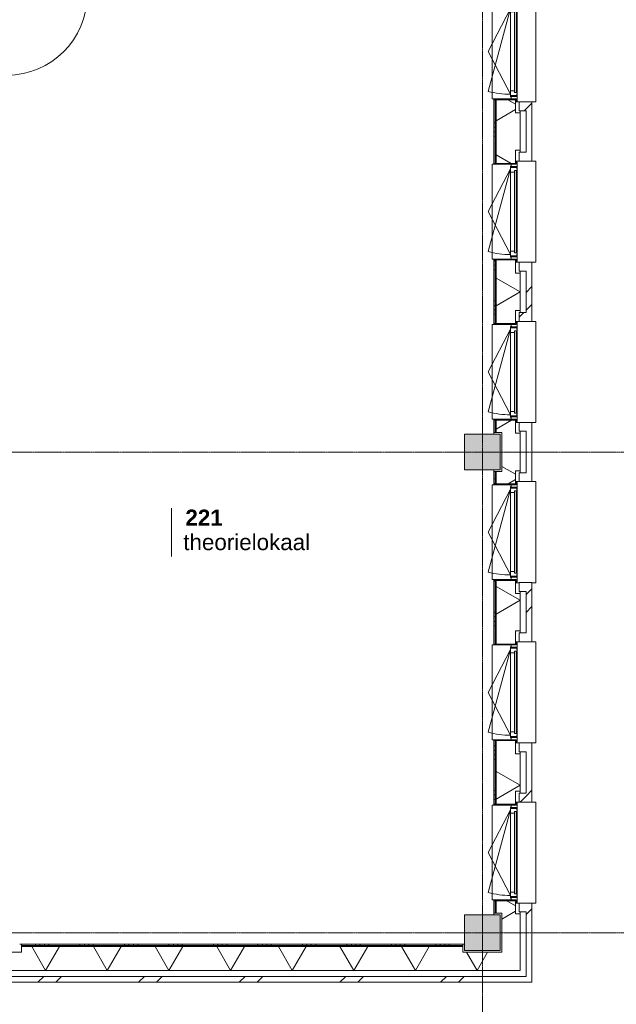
# Model space of a CAD drawing. Header units: millimetres. Extents: x -6115 to 78411, y -6358 to 59618.
# Tile 73 of 99: x 65000 to 71706, y 4595 to 15657. Entities that reach past the tile are written whole.
import ezdxf

# ---------------------------------------------------------------- set-up
doc = ezdxf.new("R2010")
doc.units = ezdxf.units.MM
doc.linetypes.add('stramien', pattern=[22.225, 12.7, -3.175, 3.175, -3.175])
for name, color, linetype, lineweight in [('00_Algemeen', 7, 'Continuous', 35), ('05_Bouwplaatsvoorzieningen', 7, 'Continuous', 9), ('22_Metselwerk', 7, 'Continuous', 9), ('25_Metaalconstructiewerk', 7, 'Continuous', 9), ('30_Kozijnen-ramen-deuren', 7, 'Continuous', 9), ('42_Dekvloeren en vloersystemen', 7, 'Continuous', 9)]:
    doc.layers.add(name, color=color, linetype=linetype, lineweight=lineweight)
doc.styles.add('Arial_1', font='arial.ttf', dxfattribs={"height": 180})
doc.styles.add('Arial_B', font='arialbd.ttf', dxfattribs={"height": 180})
pattern_1 = [(45, (400, -4e-13), (-565.6854, 565.6854), []), (45, (600, -6e-13), (-565.6854, 565.6854), [])]

# ---------------------------------------------------------------- blocks, each defined once
blk = doc.blocks.new('Direct Shape - 2410-10368 v1 - IFC-model constructie _zonder onderbouw_ _MM21228_-1202395-02 tweede verdieping overzicht')
at = {"layer": '25_Metaalconstructiewerk'}
blk.add_hatch(color=256, dxfattribs=at).paths.add_polyline_path([(-200, -200), (200, -200), (200, 200), (-200, 200), (-200, 6)])
for p, q in [((200, 200), (-200, 200)), ((-200, 200), (-200, -200)), ((200, -200), (200, 200)), ((-200, -200), (200, -200))]:
    blk.add_line(p, q, dxfattribs=at)
blk = doc.blocks.new('Direct Shape - NLRS_28_SC_TLB_kolom vierkant prefab_gen_AT_kolom vierkant_gen_lxb 400x400_800308-1202486-02 tweede verdieping overzicht')
blk.add_blockref('Direct Shape - 2410-10368 v1 - IFC-model constructie _zonder onderbouw_ _MM21228_-1202395-02 tweede verdieping overzicht', (0, 0))
blk = doc.blocks.new('Direct Shape - NLRS_28_SC_TLB_kolom vierkant prefab_gen_AT_kolom vierkant_gen_lxb 400x400_800310-1202488-02 tweede verdieping overzicht')
blk.add_blockref('Direct Shape - 2410-10368 v1 - IFC-model constructie _zonder onderbouw_ _MM21228_-1202395-02 tweede verdieping overzicht', (0, 0))
blk = doc.blocks.new('2410-10368 v1 - IFC-model constructie _zonder onderbouw_ _MM21228__ifc-1-02 tweede verdieping overzicht')
at = {"layer": '25_Metaalconstructiewerk', "lineweight": 9}
for name, p in [('Direct Shape - NLRS_28_SC_TLB_kolom vierkant prefab_gen_AT_kolom vierkant_gen_lxb 400x400_800310-1202488-02 tweede verdieping overzicht', (70200, 10800)), ('Direct Shape - NLRS_28_SC_TLB_kolom vierkant prefab_gen_AT_kolom vierkant_gen_lxb 400x400_800308-1202486-02 tweede verdieping overzicht', (70200, 5400))]:
    blk.add_blockref(name, p, dxfattribs=at)
blk = doc.blocks.new('31_AEE_kozijnen_KA1_CS77 - AEE_CS 77_Raam merk A1-6832846-02 tweede verdieping overzicht')
at = {"layer": '30_Kozijnen-ramen-deuren', "true_color": 0xcccccc}
blk.add_hatch(color=254, dxfattribs=at).paths.add_polyline_path([(-462.5, -231.3), (462.5, -231.3), (462.5, -207.3), (-462.5, -207.3)])
at = {"layer": '30_Kozijnen-ramen-deuren'}
for p, q in [((-481.5, -199.5), (-557.5, -199.5)), ((-557.5, -199.5), (-557.5, -212.3)), ((-557.5, -212.3), (-532.5, -212.3)), ((-532.5, -212.3), (-532.5, -267.5)), ((-506.5, -203.3), (-481.5, -203.3)), ((-506.5, -267.5), (-506.5, -203.3)), ((-494.5, -203.8), (-494.5, -272.5)), ((-476.5, -203.8), (-494.5, -203.8)), ((-481.5, -199.5), (-476.5, -199.5)), ((-481.5, -203.3), (-481.5, -199.5)), ((-476.5, -203.3), (-481.5, -203.3)), ((-443.5, -199.5), (-476.5, -199.5)), ((-476.5, -199.5), (-476.5, -203.8)), ((-462.5, -231.3), (-462.5, -207.3)), ((-462.5, -231.3), (-462.5, -207.3)), ((-462.5, -207.3), (462.5, -207.3)), ((443.5, -199.5), (-443.5, -199.5)), ((-443.5, -207.3), (-443.5, -199.5)), ((443.5, -199.5), (443.5, -207.3)), ((476.5, -199.5), (443.5, -199.5)), ((462.5, -207.3), (462.5, -231.3)), ((462.5, -231.3), (462.5, -207.3)), ((476.5, -199.5), (481.5, -199.5)), ((476.5, -203.8), (476.5, -199.5)), ((481.5, -203.3), (476.5, -203.3)), ((494.5, -203.8), (476.5, -203.8)), ((481.5, -199.5), (481.5, -203.3)), ((557.5, -199.5), (481.5, -199.5)), ((481.5, -203.3), (506.5, -203.3)), ((494.5, -272.5), (494.5, -203.8)), ((506.5, -203.3), (506.5, -267.5)), ((532.5, -267.5), (532.5, -212.3)), ((532.5, -212.3), (557.5, -212.3)), ((557.5, -212.3), (557.5, -199.5)), ((-532.5, -267.5), (-506.5, -267.5)), ((-494.5, -272.5), (-511.5, -272.5)), ((-511.5, -272.5), (-511.5, -276.5)), ((-511.5, -276.5), (-443.5, -276.5)), ((-494.5, -267.5), (-506.5, -267.5)), ((-481.5, -276.5), (0, -525.7)), ((-481.5, -276.5), (448.7, -525.7)), ((462.5, -231.3), (-462.5, -231.3)), ((-443.5, -276.5), (-443.5, -231.3)), ((443.5, -276.5), (-443.5, -276.5)), ((0, -525.7), (481.5, -276.5)), ((443.5, -231.3), (443.5, -276.5)), ((443.5, -276.5), (511.5, -276.5)), ((506.5, -267.5), (494.5, -267.5)), ((511.5, -272.5), (494.5, -272.5)), ((506.5, -267.5), (532.5, -267.5)), ((511.5, -276.5), (511.5, -272.5))]:
    blk.add_line(p, q, dxfattribs=at)
blk.add_arc((-481.5, -276.5), 963, 345, 360, dxfattribs=at)
blk = doc.blocks.new('31_AEE_DAI_Dagkant_Interieur - Zonder Onderkant-V104-02 tweede verdieping overzicht')
at = {"layer": '05_Bouwplaatsvoorzieningen'}
h = blk.add_hatch(dxfattribs=at)
h.set_pattern_fill('FP_209', color=256, style=0, pattern_type=2)
h.set_pattern_definition([(180, (15300, -70591.5), (6e-14, -500), []), (180, (15300, -70541.5), (6e-14, -500), []), (180, (15300, -70491.5), (6e-14, -500), []), (180, (15300, -70441.5), (6e-14, -500), [])])
h.paths.add_polyline_path([(542, -268), (533, -268), (533, -462), (542, -462), (542, -437)])
h.paths.add_polyline_path([(-533, -268), (-543, -268), (-543, -462), (-533, -462), (-533, -372)])
for p, q in [((-533, -268), (-543, -268)), ((-533, -462), (-533, -268)), ((533, -268), (533, -462)), ((542, -268), (533, -268)), ((-543, -462), (-533, -462)), ((533, -462), (542, -462))]:
    blk.add_line(p, q, dxfattribs=at)
blk = doc.blocks.new('31_AEE_DAI_Dagkant_Interieur - Zonder Onderkant-V105-02 tweede verdieping overzicht')
at = {"layer": '05_Bouwplaatsvoorzieningen'}
h = blk.add_hatch(dxfattribs=at)
h.set_pattern_fill('FP_210', color=256, style=0, pattern_type=2)
h.set_pattern_definition([(180, (13500, -70591.5), (6e-14, -500), []), (180, (13500, -70541.5), (6e-14, -500), []), (180, (13500, -70491.5), (6e-14, -500), []), (180, (13500, -70441.5), (6e-14, -500), [])])
h.paths.add_polyline_path([(542, -268), (533, -268), (533, -462), (542, -462), (542, -437)])
h.paths.add_polyline_path([(-533, -268), (-543, -268), (-543, -462), (-533, -462), (-533, -437)])
for p, q in [((-533, -268), (-543, -268)), ((-533, -462), (-533, -268)), ((533, -268), (533, -462)), ((542, -268), (533, -268)), ((-543, -462), (-533, -462)), ((533, -462), (542, -462))]:
    blk.add_line(p, q, dxfattribs=at)
blk = doc.blocks.new('31_AEE_DAI_Dagkant_Interieur - Zonder Onderkant-V106-02 tweede verdieping overzicht')
at = {"layer": '05_Bouwplaatsvoorzieningen'}
h = blk.add_hatch(dxfattribs=at)
h.set_pattern_fill('FP_211', color=256, style=0, pattern_type=2)
h.set_pattern_definition([(180, (11700, -70591.5), (6e-14, -500), []), (180, (11700, -70541.5), (6e-14, -500), []), (180, (11700, -70491.5), (6e-14, -500), []), (180, (11700, -70441.5), (6e-14, -500), [])])
h.paths.add_polyline_path([(542, -268), (533, -268), (533, -462), (542, -462), (542, -372)])
h.paths.add_polyline_path([(-533, -268), (-543, -268), (-543, -462), (-533, -462), (-533, -437)])
for p, q in [((-533, -268), (-543, -268)), ((-533, -462), (-533, -268)), ((533, -268), (533, -462)), ((542, -268), (533, -268)), ((-543, -462), (-533, -462)), ((533, -462), (542, -462))]:
    blk.add_line(p, q, dxfattribs=at)
blk = doc.blocks.new('42_AEE_VE_vensterbank - Standaard-6843292-02 tweede verdieping overzicht')
at = {"layer": '05_Bouwplaatsvoorzieningen'}
for p, q in [((-532.5, -482.5), (-532.5, -267.5)), ((532.5, -267.5), (532.5, -482.5)), ((-532.5, -482.5), (532.5, -482.5))]:
    blk.add_line(p, q, dxfattribs=at)
blk = doc.blocks.new('31_AEE_DAI_Dagkant_Interieur - Zonder Onderkant-V155-02 tweede verdieping overzicht')
at = {"layer": '05_Bouwplaatsvoorzieningen'}
h = blk.add_hatch(dxfattribs=at)
h.set_pattern_fill('FP_246', color=256, style=0, pattern_type=2)
h.set_pattern_definition([(180, (9900, -70591.5), (6e-14, -500), []), (180, (9900, -70541.5), (6e-14, -500), []), (180, (9900, -70491.5), (6e-14, -500), []), (180, (9900, -70441.5), (6e-14, -500), [])])
h.paths.add_polyline_path([(542, -268), (533, -268), (533, -462), (542, -462), (542, -437)])
h.paths.add_polyline_path([(-533, -268), (-543, -268), (-543, -462), (-533, -462), (-533, -372)])
for p, q in [((-533, -268), (-543, -268)), ((-533, -462), (-533, -268)), ((533, -268), (533, -462)), ((542, -268), (533, -268)), ((-543, -462), (-533, -462)), ((533, -462), (542, -462))]:
    blk.add_line(p, q, dxfattribs=at)
blk = doc.blocks.new('31_AEE_DAI_Dagkant_Interieur - Zonder Onderkant-V156-02 tweede verdieping overzicht')
at = {"layer": '05_Bouwplaatsvoorzieningen'}
h = blk.add_hatch(dxfattribs=at)
h.set_pattern_fill('FP_247', color=256, style=0, pattern_type=2)
h.set_pattern_definition([(180, (8100, -70591.5), (6e-14, -500), []), (180, (8100, -70541.5), (6e-14, -500), []), (180, (8100, -70491.5), (6e-14, -500), []), (180, (8100, -70441.5), (6e-14, -500), [])])
h.paths.add_polyline_path([(542, -268), (533, -268), (533, -462), (542, -462), (542, -437)])
h.paths.add_polyline_path([(-533, -268), (-543, -268), (-543, -462), (-533, -462), (-533, -437)])
for p, q in [((-533, -268), (-543, -268)), ((-533, -462), (-533, -268)), ((533, -268), (533, -462)), ((542, -268), (533, -268)), ((-543, -462), (-533, -462)), ((533, -462), (542, -462))]:
    blk.add_line(p, q, dxfattribs=at)
blk = doc.blocks.new('31_AEE_DAI_Dagkant_Interieur - Zonder Onderkant-V157-02 tweede verdieping overzicht')
at = {"layer": '05_Bouwplaatsvoorzieningen'}
h = blk.add_hatch(dxfattribs=at)
h.set_pattern_fill('FP_248', color=256, style=0, pattern_type=2)
h.set_pattern_definition([(180, (6300, -70591.5), (6e-14, -500), []), (180, (6300, -70541.5), (6e-14, -500), []), (180, (6300, -70491.5), (6e-14, -500), []), (180, (6300, -70441.5), (6e-14, -500), [])])
h.paths.add_polyline_path([(542, -268), (533, -268), (533, -462), (542, -462), (542, -372)])
h.paths.add_polyline_path([(-533, -268), (-543, -268), (-543, -462), (-533, -462), (-533, -437)])
for p, q in [((-533, -268), (-543, -268)), ((-533, -462), (-533, -268)), ((533, -268), (533, -462)), ((542, -268), (533, -268)), ((-543, -462), (-533, -462)), ((533, -462), (542, -462))]:
    blk.add_line(p, q, dxfattribs=at)
blk = doc.blocks.new('21_AEE_WA_lekdorpel - 21_AEE_WA_lekdorpel-6866276-02 tweede verdieping overzicht')
at = {"layer": '05_Bouwplaatsvoorzieningen'}
for p, q in [((-567, -34), (-567, 8)), ((-567, 8), (568, 8)), ((568, 8), (568, -34)), ((-567, -213), (-567, -176)), ((-567, -215), (-567, -213)), ((-532, -213), (-567, -213)), ((-532, -215), (-567, -215)), ((568, -213), (533, -213)), ((568, -215), (533, -215)), ((568, -176), (568, -213)), ((568, -213), (568, -215))]:
    blk.add_line(p, q, dxfattribs=at)
blk = doc.blocks.new('30_AEE_VO_draairichting - 30_AEE_VO_draairichting-8193140-02 tweede verdieping overzicht')
at = {"layer": '30_Kozijnen-ramen-deuren'}
blk.add_line((-450, 900), (-450, 0), dxfattribs=at)
blk.add_arc((-450, 0), 900, 360, 90, dxfattribs=at)
blk = doc.blocks.new('00_AEE_tag_ruimte_klein - Naam _ nummer-752176-02 tweede verdieping overzicht')
at = {"layer": '00_Algemeen', "lineweight": 9}
for p, q in [((-8.06, 7.17), (-8.06, 4.25)), ((-8.06, 4.47), (-8.06, 1.72))]:
    blk.add_line(p, q, dxfattribs=at)

msp = doc.modelspace()

# ---------------------------------------------------------------- hatches: boundary and pattern name
at = {"layer": '22_Metselwerk'}
h = msp.add_hatch(dxfattribs=at)
h.set_pattern_fill('FP_206', color=256, angle=45, style=0, pattern_type=2)
h.set_pattern_definition(pattern_1)
h.paths.add_polyline_path([(70757.5, 4908.5), (70757.5, 5732.5), (70691.5, 5732.5), (70691.5, 4908.5)])
h.paths.add_polyline_path([(70757.5, 6867.5), (70757.5, 7532.5), (70691.5, 7532.5), (70691.5, 6867.5)])
h.paths.add_polyline_path([(70757.5, 8667.5), (70757.5, 9332.5), (70691.5, 9332.5), (70691.5, 8667.5), (70740.2, 8667.5)])
h.paths.add_polyline_path([(70757.5, 10467.5), (70757.5, 11132.5), (70691.5, 11132.5), (70691.5, 10467.5), (70740.2, 10467.5)])
h.paths.add_polyline_path([(70757.5, 12267.5), (70757.5, 12932.5), (70691.5, 12932.5), (70691.5, 12267.5)])
h.paths.add_polyline_path([(70757.5, 14067.5), (70757.5, 14732.5), (70691.5, 14732.5), (70691.5, 14067.5), (70740.2, 14067.5)])
h.paths.add_polyline_path([(70757.5, 15867.5), (70757.5, 16532.5), (70691.5, 16532.5), (70691.5, 15867.5), (70740.2, 15867.5)])
h.paths.add_polyline_path([(70757.5, 17667.5), (70757.5, 18332.5), (70691.5, 18332.5), (70691.5, 17667.5), (70740.2, 17667.5)])
h.paths.add_polyline_path([(70757.5, 19467.5), (70757.5, 20132.5), (70691.5, 20132.5), (70691.5, 19467.5), (70740.2, 19467.5)])
h.paths.add_polyline_path([(70757.5, 21267.5), (70757.5, 21932.5), (70691.5, 21932.5), (70691.5, 21267.5), (70740.2, 21267.5)])
h.paths.add_polyline_path([(70757.5, 23067.5), (70757.5, 23732.5), (70691.5, 23732.5), (70691.5, 23067.5), (70740.2, 23067.5)])
h.paths.add_polyline_path([(70757.5, 24867.5), (70757.5, 25532.5), (70691.5, 25532.5), (70691.5, 24867.5), (70740.2, 24867.5)])
h.paths.add_polyline_path([(70757.5, 26667.5), (70757.5, 27332.5), (70691.5, 27332.5), (70691.5, 26667.5), (70740.2, 26667.5)])
h.paths.add_polyline_path([(70757.5, 28467.5), (70757.5, 29132.5), (70691.5, 29132.5), (70691.5, 28467.5), (70740.2, 28467.5)])
h.paths.add_polyline_path([(70757.5, 30267.5), (70757.5, 30932.5), (70691.5, 30932.5), (70691.5, 30267.5)])
h.paths.add_polyline_path([(70757.5, 32067.5), (70757.5, 32732.5), (70691.5, 32732.5), (70691.5, 32067.5), (70740.2, 32067.5)])
h.paths.add_polyline_path([(70757.5, 33867.5), (70757.5, 34532.5), (70691.5, 34532.5), (70691.5, 33867.5), (70740.2, 33867.5)])
h.paths.add_polyline_path([(70757.5, 35667.5), (70757.5, 36332.5), (70691.5, 36332.5), (70691.5, 35667.5)])
h.paths.add_polyline_path([(70757.5, 37467.5), (70757.5, 38132.5), (70691.5, 38132.5), (70691.5, 37467.5), (70740.2, 37467.5)])
h.paths.add_polyline_path([(70757.5, 39267.5), (70757.5, 39932.5), (70691.5, 39932.5), (70691.5, 39267.5), (70740.2, 39267.5)])
h.paths.add_polyline_path([(70757.5, 41067.5), (70757.5, 41732.5), (70691.5, 41732.5), (70691.5, 41067.5)])
h.paths.add_polyline_path([(70757.5, 42867.5), (70757.5, 43532.5), (70691.5, 43532.5), (70691.5, 42867.5), (70740.2, 42867.5)])
h.paths.add_polyline_path([(70757.5, 44667.5), (70757.5, 45332.5), (70691.5, 45332.5), (70691.5, 44667.5)])
h.paths.add_polyline_path([(70757.5, 46467.5), (70757.5, 47139), (70691.5, 47139), (70691.5, 46467.5), (70740.2, 46467.5)])
h.paths.add_polyline_path([(70757.5, 48274), (70757.5, 49157), (70691.5, 49157), (70691.5, 48274), (70740.2, 48274)])
h = msp.add_hatch(dxfattribs=at)
h.set_pattern_fill('FP_205', color=256, angle=60, style=0, pattern_type=2)
h.set_pattern_definition([(150, (70624.5, 27147.25), (-300, -519.615), []), (210, (70624.5, 27147.25), (300, -519.615), [])])
h.paths.add_polyline_path([(70420, 5245.5), (70624.5, 5245.5), (70624.5, 5610), (70572.5, 5610), (70572.5, 5757.5), (70354.5, 5757.5), (70354.5, 5620), (70420, 5620), (70420, 5257.5)])
h.paths.add_polyline_path([(70572.5, 6842.5), (70572.5, 6990), (70624.5, 6990), (70624.5, 7410), (70572.5, 7410), (70572.5, 7557.5), (70354.5, 7557.5), (70354.5, 6842.5)])
h.paths.add_polyline_path([(70572.5, 8642.5), (70572.5, 8790), (70624.5, 8790), (70624.5, 9210), (70572.5, 9210), (70572.5, 9357.5), (70354.5, 9357.5), (70354.5, 8642.5)])
h.paths.add_polyline_path([(70572.5, 10442.5), (70572.5, 10590), (70624.5, 10590), (70624.5, 11010), (70572.5, 11010), (70572.5, 11157.5), (70354.5, 11157.5), (70354.5, 11020), (70420, 11020), (70420, 10580), (70354.5, 10580), (70354.5, 10442.5)])
h.paths.add_polyline_path([(70572.5, 12242.5), (70572.5, 12390), (70624.5, 12390), (70624.5, 12810), (70572.5, 12810), (70572.5, 12957.5), (70354.5, 12957.5), (70354.5, 12242.5)])
h.paths.add_polyline_path([(70572.5, 14042.5), (70572.5, 14190), (70624.5, 14190), (70624.5, 14610), (70572.5, 14610), (70572.5, 14757.5), (70354.5, 14757.5), (70354.5, 14042.5)])
h.paths.add_polyline_path([(70572.5, 15842.5), (70572.5, 15990), (70624.5, 15990), (70624.5, 16410), (70572.5, 16410), (70572.5, 16557.5), (70354.5, 16557.5), (70354.5, 16420), (70420, 16420), (70420, 15980), (70354.5, 15980), (70354.5, 15842.5)])
h.paths.add_polyline_path([(70572.5, 17642.5), (70572.5, 17790), (70624.5, 17790), (70624.5, 18210), (70572.5, 18210), (70572.5, 18357.5), (70354.5, 18357.5), (70354.5, 17642.5)])
h.paths.add_polyline_path([(70572.5, 19442.5), (70572.5, 19590), (70624.5, 19590), (70624.5, 20010), (70572.5, 20010), (70572.5, 20157.5), (70354.5, 20157.5), (70354.5, 19442.5)])
h.paths.add_polyline_path([(70572.5, 21242.5), (70572.5, 21390), (70624.5, 21390), (70624.5, 21810), (70572.5, 21810), (70572.5, 21957.5), (70354.5, 21957.5), (70354.5, 21820), (70420, 21820), (70420, 21380), (70354.5, 21380), (70354.5, 21242.5)])
h.paths.add_polyline_path([(70572.5, 23042.5), (70572.5, 23190), (70624.5, 23190), (70624.5, 23610), (70572.5, 23610), (70572.5, 23757.5), (70354.5, 23757.5), (70354.5, 23042.5)])
h.paths.add_polyline_path([(70572.5, 24842.5), (70572.5, 24990), (70624.5, 24990), (70624.5, 25410), (70572.5, 25410), (70572.5, 25557.5), (70354.5, 25557.5), (70354.5, 24842.5)])
h.paths.add_polyline_path([(70572.5, 26642.5), (70572.5, 26790), (70624.5, 26790), (70624.5, 27210), (70572.5, 27210), (70572.5, 27357.5), (70354.5, 27357.5), (70354.5, 27220), (70420, 27220), (70420, 26780), (70354.5, 26780), (70354.5, 26642.5)])
h.paths.add_polyline_path([(70572.5, 28442.5), (70572.5, 28590), (70624.5, 28590), (70624.5, 29010), (70572.5, 29010), (70572.5, 29157.5), (70354.5, 29157.5), (70354.5, 28442.5)])
h.paths.add_polyline_path([(70572.5, 30242.5), (70572.5, 30390), (70624.5, 30390), (70624.5, 30810), (70572.5, 30810), (70572.5, 30957.5), (70354.5, 30957.5), (70354.5, 30242.5)])
h.paths.add_polyline_path([(70572.5, 32042.5), (70572.5, 32190), (70624.5, 32190), (70624.5, 32610), (70572.5, 32610), (70572.5, 32757.5), (70354.5, 32757.5), (70354.5, 32620), (70420, 32620), (70420, 32180), (70354.5, 32180), (70354.5, 32042.5)])
h.paths.add_polyline_path([(70572.5, 33842.5), (70572.5, 33990), (70624.5, 33990), (70624.5, 34410), (70572.5, 34410), (70572.5, 34557.5), (70354.5, 34557.5), (70354.5, 33842.5)])
h.paths.add_polyline_path([(70572.5, 35642.5), (70572.5, 35790), (70624.5, 35790), (70624.5, 36210), (70572.5, 36210), (70572.5, 36357.5), (70354.5, 36357.5), (70354.5, 35642.5)])
h.paths.add_polyline_path([(70572.5, 37442.5), (70572.5, 37590), (70624.5, 37590), (70624.5, 38010), (70572.5, 38010), (70572.5, 38157.5), (70354.5, 38157.5), (70354.5, 38020), (70420, 38020), (70420, 37580), (70354.5, 37580), (70354.5, 37442.5)])
h.paths.add_polyline_path([(70572.5, 39242.5), (70572.5, 39390), (70624.5, 39390), (70624.5, 39810), (70572.5, 39810), (70572.5, 39957.5), (70354.5, 39957.5), (70354.5, 39242.5)])
h.paths.add_polyline_path([(70572.5, 41042.5), (70572.5, 41190), (70624.5, 41190), (70624.5, 41610), (70572.5, 41610), (70572.5, 41757.5), (70354.5, 41757.5), (70354.5, 41042.5)])
h.paths.add_polyline_path([(70572.5, 42842.5), (70572.5, 42990), (70624.5, 42990), (70624.5, 43410), (70572.5, 43410), (70572.5, 43557.5), (70354.5, 43557.5), (70354.5, 43420), (70420, 43420), (70420, 42980), (70354.5, 42980), (70354.5, 42842.5)])
h.paths.add_polyline_path([(70572.5, 44642.5), (70572.5, 44790), (70624.5, 44790), (70624.5, 45210), (70572.5, 45210), (70572.5, 45357.5), (70354.5, 45357.5), (70354.5, 44642.5)])
h.paths.add_polyline_path([(70572.5, 46442.5), (70572.5, 46590), (70624.5, 46590), (70624.5, 47016.5), (70572.5, 47016.5), (70572.5, 47164), (70354.5, 47164), (70354.5, 46442.5)])
h.paths.add_polyline_path([(70572.5, 48249), (70572.5, 48396.5), (70624.5, 48396.5), (70624.5, 49024.5), (70354.5, 49024.5), (70354.5, 48820), (70420, 48820), (70420, 48380), (70354.5, 48380), (70354.5, 48249)])
h = msp.add_hatch(dxfattribs=at)
h.set_pattern_fill('FP_204', color=256, angle=90, style=0, pattern_type=2)
h.set_pattern_definition([(180, (70624.5, 27347.25), (2e-12, -500), []), (180, (70624.5, 27397.25), (2e-12, -500), []), (180, (70624.5, 27447.25), (2e-12, -500), []), (180, (70624.5, 27497.25), (2e-12, -500), [])])
h.paths.add_polyline_path([(70330, 5620), (70342.5, 5620), (70342.5, 5757.5), (70330, 5757.5)])
h.paths.add_polyline_path([(70342.5, 6842.5), (70342.5, 7557.5), (70330, 7557.5), (70330, 6842.5)])
h.paths.add_polyline_path([(70342.5, 8642.5), (70342.5, 9357.5), (70330, 9357.5), (70330, 8642.5)])
h.paths.add_polyline_path([(70342.5, 10442.5), (70342.5, 10580), (70330, 10580), (70330, 10442.5)])
h.paths.add_polyline_path([(70342.5, 11020), (70342.5, 11157.5), (70330, 11157.5), (70330, 11020)])
h.paths.add_polyline_path([(70342.5, 12242.5), (70342.5, 12957.5), (70330, 12957.5), (70330, 12242.5)])
h.paths.add_polyline_path([(70342.5, 14042.5), (70342.5, 14757.5), (70330, 14757.5), (70330, 14042.5)])
h.paths.add_polyline_path([(70342.5, 15842.5), (70342.5, 15980), (70330, 15980), (70330, 15842.5)])
h.paths.add_polyline_path([(70330, 16420), (70342.5, 16420), (70342.5, 16557.5), (70330, 16557.5)])
h.paths.add_polyline_path([(70342.5, 17642.5), (70342.5, 18357.5), (70330, 18357.5), (70330, 17642.5)])
h.paths.add_polyline_path([(70342.5, 19442.5), (70342.5, 20157.5), (70330, 20157.5), (70330, 19442.5)])
h.paths.add_polyline_path([(70342.5, 21242.5), (70342.5, 21380), (70330, 21380), (70330, 21242.5)])
h.paths.add_polyline_path([(70330, 21820), (70342.5, 21820), (70342.5, 21957.5), (70330, 21957.5)])
h.paths.add_polyline_path([(70342.5, 23042.5), (70342.5, 23757.5), (70330, 23757.5), (70330, 23042.5)])
h.paths.add_polyline_path([(70342.5, 24842.5), (70342.5, 25557.5), (70330, 25557.5), (70330, 24842.5)])
h.paths.add_polyline_path([(70342.5, 26642.5), (70342.5, 26780), (70330, 26780), (70330, 26642.5)])
h.paths.add_polyline_path([(70342.5, 27220), (70342.5, 27357.5), (70330, 27357.5), (70330, 27220)])
h.paths.add_polyline_path([(70342.5, 28442.5), (70342.5, 29157.5), (70330, 29157.5), (70330, 28442.5)])
h.paths.add_polyline_path([(70342.5, 30242.5), (70342.5, 30957.5), (70330, 30957.5), (70330, 30242.5)])
h.paths.add_polyline_path([(70342.5, 32042.5), (70342.5, 32180), (70330, 32180), (70330, 32042.5)])
h.paths.add_polyline_path([(70330, 32620), (70342.5, 32620), (70342.5, 32757.5), (70330, 32757.5), (70330, 32668.8)])
h.paths.add_polyline_path([(70342.5, 33842.5), (70342.5, 34557.5), (70330, 34557.5), (70330, 33842.5)])
h.paths.add_polyline_path([(70342.5, 35642.5), (70342.5, 36357.5), (70330, 36357.5), (70330, 35642.5)])
h.paths.add_polyline_path([(70342.5, 37442.5), (70342.5, 37580), (70330, 37580), (70330, 37442.5)])
h.paths.add_polyline_path([(70330, 38020), (70342.5, 38020), (70342.5, 38157.5), (70330, 38157.5)])
h.paths.add_polyline_path([(70342.5, 39242.5), (70342.5, 39957.5), (70330, 39957.5), (70330, 39242.5)])
h.paths.add_polyline_path([(70342.5, 41042.5), (70342.5, 41757.5), (70330, 41757.5), (70330, 41042.5)])
h.paths.add_polyline_path([(70342.5, 42842.5), (70342.5, 42980), (70330, 42980), (70330, 42842.5)])
h.paths.add_polyline_path([(70330, 43420), (70342.5, 43420), (70342.5, 43557.5), (70330, 43557.5)])
h.paths.add_polyline_path([(70342.5, 44642.5), (70342.5, 45357.5), (70330, 45357.5), (70330, 44642.5)])
h.paths.add_polyline_path([(70342.5, 46442.5), (70342.5, 47164), (70330, 47164), (70330, 46442.5)])
h.paths.add_polyline_path([(70342.5, 48249), (70342.5, 48380), (70330, 48380), (70330, 48249)])
h = msp.add_hatch(dxfattribs=at)
h.set_pattern_fill('FP_173', color=256, angle=45, style=0, pattern_type=2)
h.set_pattern_definition(pattern_1)
h.paths.add_polyline_path([(70691.5, 14632.5), (70691.5, 14732.5), (70615.5, 14732.5), (70615.5, 14632.5)])
h = msp.add_hatch(dxfattribs=at)
h.set_pattern_fill('FP_385', color=256, angle=45, style=0, pattern_type=2)
h.set_pattern_definition(pattern_1)
h.paths.add_polyline_path([(70691.5, 12267.5), (70691.5, 12367.5), (70615.5, 12367.5), (70615.5, 12267.5)])
h = msp.add_hatch(dxfattribs=at)
h.set_pattern_fill('FP_385', color=256, angle=45, style=0, pattern_type=2)
h.set_pattern_definition(pattern_1)
h.paths.add_polyline_path([(70691.5, 6867.5), (70691.5, 6967.5), (70615.5, 6967.5), (70615.5, 6867.5)])
h = msp.add_hatch(dxfattribs=at)
h.set_pattern_fill('FP_173', color=256, angle=45, style=0, pattern_type=2)
h.set_pattern_definition(pattern_1)
h.paths.add_polyline_path([(70691.5, 5632.5), (70691.5, 5732.5), (70615.5, 5732.5), (70615.5, 5632.5)])
h = msp.add_hatch(dxfattribs=at)
h.set_pattern_fill('FP_201', color=256, angle=60, style=0, pattern_type=2)
h.set_pattern_definition([(60, (56977.25, 4975.5), (-519.615, 300), []), (120, (56977.25, 4975.5), (-519.615, -300), [])])
h.paths.add_polyline_path([(70624.5, 4975.5), (70624.5, 5245.5), (70420, 5245.5), (70420, 5180), (69980, 5180), (69980, 5245.5), (65020, 5245.5), (65020, 5180), (64580, 5180), (64580, 5245.5), (64442.5, 5245.5), (64442.5, 5027.5), (64590, 5027.5), (64590, 4975.5), (70135.9, 4975.5)])
h.paths.add_polyline_path([(61410, 4975.5), (61410, 5027.5), (61557.5, 5027.5), (61557.5, 5245.5), (60842.5, 5245.5), (60842.5, 5027.5), (60990, 5027.5), (60990, 4975.5), (61071.6, 4975.5)])
h.paths.add_polyline_path([(63210, 4975.5), (63210, 5027.5), (63357.5, 5027.5), (63357.5, 5245.5), (62642.5, 5245.5), (62642.5, 5027.5), (62790, 5027.5), (62790, 4975.5), (62884.5, 4975.5)])
h.paths.add_polyline_path([(59190, 4975.5), (59610, 4975.5), (59610, 5027.5), (59757.5, 5027.5), (59757.5, 5245.5), (59620, 5245.5), (59620, 5180), (59180, 5180), (59180, 5245.5), (59042.5, 5245.5), (59042.5, 5027.5), (59190, 5027.5)])
h.paths.add_polyline_path([(57810, 4975.5), (57810, 5027.5), (57957.5, 5027.5), (57957.5, 5245.5), (57242.5, 5245.5), (57242.5, 5027.5), (57390, 5027.5), (57390, 4975.5), (57445.9, 4975.5)])
h.paths.add_polyline_path([(55590, 4975.5), (56010, 4975.5), (56010, 5027.5), (56157.5, 5027.5), (56157.5, 5245.5), (55442.5, 5245.5), (55442.5, 5027.5), (55590, 5027.5)])
h.paths.add_polyline_path([(54210, 4975.5), (54210, 5027.5), (54357.5, 5027.5), (54357.5, 5245.5), (54220, 5245.5), (54220, 5180), (53780, 5180), (53780, 5245.5), (53642.5, 5245.5), (53642.5, 5027.5), (53790, 5027.5), (53790, 4975.5), (53820.2, 4975.5)])
h.paths.add_polyline_path([(50190, 4975.5), (50610, 4975.5), (50610, 5027.5), (50757.5, 5027.5), (50757.5, 5245.5), (50042.5, 5245.5), (50042.5, 5027.5), (50190, 5027.5)])
h.paths.add_polyline_path([(51990, 4975.5), (52410, 4975.5), (52410, 5027.5), (52557.5, 5027.5), (52557.5, 5245.5), (51842.5, 5245.5), (51842.5, 5027.5), (51990, 5027.5)])
h.paths.add_polyline_path([(48390, 4975.5), (48810, 4975.5), (48810, 5027.5), (48957.5, 5027.5), (48957.5, 5245.5), (48820, 5245.5), (48820, 5180), (48380, 5180), (48380, 5245.5), (48242.5, 5245.5), (48242.5, 5027.5), (48390, 5027.5)])
h.paths.add_polyline_path([(47010, 4975.5), (47010, 5027.5), (47157.5, 5027.5), (47157.5, 5245.5), (46442.5, 5245.5), (46442.5, 5027.5), (46590, 5027.5), (46590, 4975.5)])
h.paths.add_polyline_path([(44755.9, 4975.5), (45210, 4975.5), (45210, 5027.5), (45357.5, 5027.5), (45357.5, 5245.5), (43420, 5245.5), (43420, 5180), (43354.5, 5180), (43354.5, 4975.5), (43624.5, 4975.5)])
h = msp.add_hatch(dxfattribs=at)
h.set_pattern_fill('FP_200', color=256, angle=90, style=0, pattern_type=2)
h.set_pattern_definition([(90, (57177.25, 4975.5), (-500, -2e-12), []), (90, (57227.25, 4975.5), (-500, -2e-12), []), (90, (57277.25, 4975.5), (-500, -2e-12), []), (90, (57327.25, 4975.5), (-500, -2e-12), [])])
h.paths.add_polyline_path([(69980, 5257.5), (69980, 5270), (65020, 5270), (65020, 5257.5), (68927.3, 5257.5)])
h.paths.add_polyline_path([(64580, 5257.5), (64580, 5270), (64442.5, 5270), (64442.5, 5257.5)])
h.paths.add_polyline_path([(62884.5, 5257.5), (63357.5, 5257.5), (63357.5, 5270), (62642.5, 5270), (62642.5, 5257.5)])
h.paths.add_polyline_path([(61557.5, 5257.5), (61557.5, 5270), (60842.5, 5270), (60842.5, 5257.5), (61071.6, 5257.5)])
h.paths.add_polyline_path([(57242.5, 5257.5), (57957.5, 5257.5), (57957.5, 5270), (57242.5, 5270)])
h.paths.add_polyline_path([(59180, 5257.5), (59180, 5270), (59042.5, 5270), (59042.5, 5257.5)])
h.paths.add_polyline_path([(59757.5, 5257.5), (59757.5, 5270), (59620, 5270), (59620, 5257.5)])
h.paths.add_polyline_path([(56157.5, 5257.5), (56157.5, 5270), (55442.5, 5270), (55442.5, 5257.5), (55633.1, 5257.5)])
h.paths.add_polyline_path([(53642.5, 5257.5), (53780, 5257.5), (53780, 5270), (53642.5, 5270)])
h.paths.add_polyline_path([(54220, 5257.5), (54357.5, 5257.5), (54357.5, 5270), (54220, 5270)])
h.paths.add_polyline_path([(51842.5, 5257.5), (52557.5, 5257.5), (52557.5, 5270), (51842.5, 5270)])
h.paths.add_polyline_path([(50042.5, 5257.5), (50757.5, 5257.5), (50757.5, 5270), (50042.5, 5270)])
h.paths.add_polyline_path([(48820, 5257.5), (48957.5, 5257.5), (48957.5, 5270), (48820, 5270)])
h.paths.add_polyline_path([(48242.5, 5257.5), (48380, 5257.5), (48380, 5270), (48242.5, 5270)])
h.paths.add_polyline_path([(47157.5, 5257.5), (47157.5, 5270), (46442.5, 5270), (46442.5, 5257.5), (46568.8, 5257.5)])
h.paths.add_polyline_path([(45357.5, 5257.5), (45357.5, 5270), (43420, 5270), (43420, 5257.5), (44755.9, 5257.5)])
h = msp.add_hatch(dxfattribs=at)
h.set_pattern_fill('FP_173', color=256, angle=45, style=0, pattern_type=2)
h.set_pattern_definition(pattern_1)
h.paths.add_polyline_path([(70757.5, 4842.5), (70757.5, 4908.5), (64467.5, 4908.5), (64467.5, 4842.5), (68927.3, 4842.5)])
h.paths.add_polyline_path([(60867.5, 4842.5), (61532.5, 4842.5), (61532.5, 4908.5), (60867.5, 4908.5)])
h.paths.add_polyline_path([(62667.5, 4842.5), (63332.5, 4842.5), (63332.5, 4908.5), (62667.5, 4908.5)])
h.paths.add_polyline_path([(59732.5, 4842.5), (59732.5, 4908.5), (59067.5, 4908.5), (59067.5, 4842.5), (59258.8, 4842.5)])
h.paths.add_polyline_path([(57267.5, 4842.5), (57932.5, 4842.5), (57932.5, 4908.5), (57267.5, 4908.5)])
h.paths.add_polyline_path([(55467.5, 4842.5), (56132.5, 4842.5), (56132.5, 4908.5), (55467.5, 4908.5)])
h.paths.add_polyline_path([(53667.5, 4842.5), (54332.5, 4842.5), (54332.5, 4908.5), (53667.5, 4908.5)])
h.paths.add_polyline_path([(50067.5, 4842.5), (50732.5, 4842.5), (50732.5, 4908.5), (50067.5, 4908.5)])
h.paths.add_polyline_path([(51867.5, 4842.5), (52532.5, 4842.5), (52532.5, 4908.5), (51867.5, 4908.5)])
h.paths.add_polyline_path([(48932.5, 4842.5), (48932.5, 4908.5), (48267.5, 4908.5), (48267.5, 4842.5)])
h.paths.add_polyline_path([(46467.5, 4842.5), (47132.5, 4842.5), (47132.5, 4908.5), (46467.5, 4908.5)])
h.paths.add_polyline_path([(45332.5, 4842.5), (45332.5, 4908.5), (43785, 4908.5), (43785, 4842.5), (44755.9, 4842.5)])

# ---------------------------------------------------------------- linework, layer by layer
at = {"layer": '00_Algemeen', "color": 150, "linetype": 'stramien', "lineweight": 9, "true_color": 0x0080ff}
for p, q in [((70200, -4950.1), (70200, 59018.3)), ((77811.4, 10800), (-5515.3, 10800)), ((77811.4, 5400), (-5515.3, 5400))]:
    msp.add_line(p, q, dxfattribs=at)
at = {"layer": '22_Metselwerk'}
for p, q in [((70330, 14757.5), (70330, 14042.5)), ((70354.5, 14757.5), (70330, 14757.5)), ((70342.5, 14042.5), (70342.5, 14757.5)), ((70572.5, 14767.5), (70572.5, 14757.5)), ((70691.5, 14732.5), (70615.5, 14732.5)), ((70615.5, 14732.5), (70615.5, 14632.5)), ((70757.5, 14732.5), (70691.5, 14732.5)), ((70757.5, 14067.5), (70757.5, 14732.5)), ((70615.5, 14632.5), (70691.5, 14632.5)), ((70624.5, 14632.5), (70624.5, 14610)), ((70691.5, 14632.5), (70691.5, 14167.5)), ((70691.5, 14167.5), (70615.5, 14167.5)), ((70615.5, 14167.5), (70615.5, 14067.5)), ((70624.5, 14190), (70624.5, 14167.5)), ((70615.5, 14067.5), (70757.5, 14067.5)), ((70330, 14042.5), (70354.5, 14042.5)), ((70572.5, 14042.5), (70572.5, 14032.5)), ((70330, 12957.5), (70330, 12242.5)), ((70354.5, 12957.5), (70330, 12957.5)), ((70342.5, 12242.5), (70342.5, 12957.5)), ((70572.5, 12967.5), (70572.5, 12957.5)), ((70691.5, 12932.5), (70615.5, 12932.5)), ((70615.5, 12932.5), (70615.5, 12832.5)), ((70615.5, 12832.5), (70691.5, 12832.5)), ((70624.5, 12832.5), (70624.5, 12810)), ((70757.5, 12932.5), (70691.5, 12932.5)), ((70691.5, 12832.5), (70691.5, 12367.5)), ((70757.5, 12267.5), (70757.5, 12932.5)), ((70624.5, 12390), (70624.5, 12367.5)), ((70691.5, 12367.5), (70615.5, 12367.5)), ((70615.5, 12367.5), (70615.5, 12267.5)), ((70330, 12242.5), (70354.5, 12242.5)), ((70572.5, 12242.5), (70572.5, 12232.5)), ((70615.5, 12267.5), (70757.5, 12267.5)), ((70330, 11157.5), (70330, 11020)), ((70354.5, 11157.5), (70330, 11157.5)), ((70342.5, 11020), (70342.5, 11157.5)), ((70572.5, 11167.5), (70572.5, 11157.5)), ((70691.5, 11132.5), (70615.5, 11132.5)), ((70615.5, 11132.5), (70615.5, 11032.5)), ((70757.5, 11132.5), (70691.5, 11132.5)), ((70757.5, 10467.5), (70757.5, 11132.5)), ((70330, 11020), (70354.5, 11020)), ((70615.5, 11032.5), (70691.5, 11032.5)), ((70624.5, 11032.5), (70624.5, 11010)), ((70691.5, 11032.5), (70691.5, 10567.5)), ((70354.5, 10580), (70330, 10580)), ((70330, 10580), (70330, 10442.5)), ((70342.5, 10442.5), (70342.5, 10580)), ((70691.5, 10567.5), (70615.5, 10567.5)), ((70615.5, 10567.5), (70615.5, 10467.5)), ((70624.5, 10590), (70624.5, 10567.5)), ((70330, 10442.5), (70354.5, 10442.5)), ((70572.5, 10442.5), (70572.5, 10432.5)), ((70615.5, 10467.5), (70757.5, 10467.5)), ((70330, 9357.5), (70330, 8642.5)), ((70354.5, 9357.5), (70330, 9357.5)), ((70342.5, 8642.5), (70342.5, 9357.5)), ((70572.5, 9367.5), (70572.5, 9357.5)), ((70691.5, 9332.5), (70615.5, 9332.5)), ((70615.5, 9332.5), (70615.5, 9232.5)), ((70757.5, 9332.5), (70691.5, 9332.5)), ((70757.5, 8667.5), (70757.5, 9332.5)), ((70615.5, 9232.5), (70691.5, 9232.5)), ((70624.5, 9232.5), (70624.5, 9210)), ((70691.5, 9232.5), (70691.5, 8767.5)), ((70691.5, 8767.5), (70615.5, 8767.5)), ((70615.5, 8767.5), (70615.5, 8667.5)), ((70624.5, 8790), (70624.5, 8767.5)), ((70330, 8642.5), (70354.5, 8642.5)), ((70572.5, 8642.5), (70572.5, 8632.5)), ((70615.5, 8667.5), (70757.5, 8667.5)), ((70330, 7557.5), (70330, 6842.5)), ((70354.5, 7557.5), (70330, 7557.5)), ((70342.5, 6842.5), (70342.5, 7557.5)), ((70572.5, 7567.5), (70572.5, 7557.5)), ((70691.5, 7532.5), (70615.5, 7532.5)), ((70615.5, 7532.5), (70615.5, 7432.5)), ((70757.5, 7532.5), (70691.5, 7532.5)), ((70757.5, 6867.5), (70757.5, 7532.5)), ((70615.5, 7432.5), (70691.5, 7432.5)), ((70624.5, 7432.5), (70624.5, 7410)), ((70691.5, 7432.5), (70691.5, 6967.5)), ((70624.5, 6990), (70624.5, 6967.5)), ((70691.5, 6967.5), (70615.5, 6967.5)), ((70615.5, 6967.5), (70615.5, 6867.5)), ((70615.5, 6867.5), (70757.5, 6867.5)), ((70330, 6842.5), (70354.5, 6842.5)), ((70572.5, 6842.5), (70572.5, 6832.5)), ((70330, 5757.5), (70330, 5620)), ((70354.5, 5757.5), (70330, 5757.5)), ((70342.5, 5620), (70342.5, 5757.5)), ((70572.5, 5767.5), (70572.5, 5757.5)), ((70691.5, 5732.5), (70615.5, 5732.5)), ((70615.5, 5732.5), (70615.5, 5632.5)), ((70757.5, 5732.5), (70691.5, 5732.5)), ((70757.5, 4842.5), (70757.5, 5732.5)), ((70330, 5620), (70354.5, 5620)), ((70615.5, 5632.5), (70691.5, 5632.5)), ((70624.5, 5632.5), (70624.5, 5610)), ((70691.5, 5632.5), (70691.5, 4908.5)), ((69980, 5270), (65020, 5270)), ((65020, 5270), (65020, 5245.5)), ((65020, 5257.5), (69980, 5257.5)), ((69980, 5245.5), (69980, 5270)), ((70420, 5270), (70420, 5245.5)), ((70691.5, 4908.5), (64567.5, 4908.5)), ((64467.5, 4842.5), (70757.5, 4842.5))]:
    msp.add_line(p, q, dxfattribs=at)
at = {"layer": '22_Metselwerk', "lineweight": 18}
for p, q in [((70572.5, 14757.5), (70354.5, 14757.5)), ((70354.5, 14042.5), (70354.5, 14757.5)), ((70572.5, 14610), (70572.5, 14757.5)), ((70624.5, 14610), (70572.5, 14610)), ((70624.5, 14190), (70624.5, 14610)), ((70572.5, 14042.5), (70572.5, 14190)), ((70572.5, 14190), (70624.5, 14190)), ((70354.5, 14042.5), (70572.5, 14042.5)), ((70572.5, 12957.5), (70354.5, 12957.5)), ((70354.5, 12242.5), (70354.5, 12957.5)), ((70572.5, 12810), (70572.5, 12957.5)), ((70624.5, 12810), (70572.5, 12810)), ((70624.5, 12390), (70624.5, 12810)), ((70572.5, 12242.5), (70572.5, 12390)), ((70572.5, 12390), (70624.5, 12390)), ((70354.5, 12242.5), (70572.5, 12242.5)), ((70572.5, 11157.5), (70354.5, 11157.5)), ((70354.5, 11020), (70354.5, 11157.5)), ((70572.5, 11010), (70572.5, 11157.5)), ((70354.5, 11020), (70420, 11020)), ((70420, 11020), (70420, 10580)), ((70624.5, 11010), (70572.5, 11010)), ((70624.5, 10590), (70624.5, 11010)), ((70420, 10580), (70354.5, 10580)), ((70354.5, 10442.5), (70354.5, 10580)), ((70572.5, 10442.5), (70572.5, 10590)), ((70572.5, 10590), (70624.5, 10590)), ((70354.5, 10442.5), (70572.5, 10442.5)), ((70572.5, 9357.5), (70354.5, 9357.5)), ((70354.5, 8642.5), (70354.5, 9357.5)), ((70572.5, 9210), (70572.5, 9357.5)), ((70624.5, 9210), (70572.5, 9210)), ((70624.5, 8790), (70624.5, 9210)), ((70572.5, 8642.5), (70572.5, 8790)), ((70572.5, 8790), (70624.5, 8790)), ((70354.5, 8642.5), (70572.5, 8642.5)), ((70572.5, 7557.5), (70354.5, 7557.5)), ((70354.5, 6842.5), (70354.5, 7557.5)), ((70572.5, 7410), (70572.5, 7557.5)), ((70624.5, 7410), (70572.5, 7410)), ((70624.5, 6990), (70624.5, 7410)), ((70572.5, 6842.5), (70572.5, 6990)), ((70572.5, 6990), (70624.5, 6990)), ((70354.5, 6842.5), (70572.5, 6842.5)), ((70572.5, 5757.5), (70354.5, 5757.5)), ((70354.5, 5620), (70354.5, 5757.5)), ((70572.5, 5610), (70572.5, 5757.5)), ((70354.5, 5620), (70420, 5620)), ((70420, 5620), (70420, 5270)), ((70624.5, 5610), (70572.5, 5610)), ((70624.5, 4975.5), (70624.5, 5610)), ((65020, 5245.5), (65020, 5180)), ((65020, 5245.5), (69980, 5245.5)), ((69980, 5180), (69980, 5245.5)), ((70420, 5245.5), (70420, 5180)), ((65020, 5180), (64580, 5180)), ((70420, 5180), (69980, 5180)), ((64590, 4975.5), (70624.5, 4975.5))]:
    msp.add_line(p, q, dxfattribs=at)
at = {"layer": '42_Dekvloeren en vloersystemen'}
for p, q in [((70330, 11000), (70330, 11020)), ((70330, 10580), (70330, 10600)), ((70330, 5600), (70330, 5620)), ((65000, 5270), (65020, 5270)), ((69980, 5270), (70000, 5270))]:
    msp.add_line(p, q, dxfattribs=at)

# ---------------------------------------------------------------- block references
at = {"lineweight": 5}
msp.add_blockref('2410-10368 v1 - IFC-model constructie _zonder onderbouw_ _MM21228__ifc-1-02 tweede verdieping overzicht', (0, 0), dxfattribs=at)
at = {"layer": '00_Algemeen', "lineweight": 9, "xscale": 99.99999999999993, "yscale": 99.99999999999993, "zscale": 99.99999999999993}
msp.add_blockref('00_AEE_tag_ruimte_klein - Naam _ nummer-752176-02 tweede verdieping overzicht', (67511.3, 9453.1), dxfattribs=at)
at = {"layer": '05_Bouwplaatsvoorzieningen'}
for name, p, rotation in [('42_AEE_VE_vensterbank - Standaard-6843292-02 tweede verdieping overzicht', (70791.5, 15300), 269.999999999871), ('31_AEE_DAI_Dagkant_Interieur - Zonder Onderkant-V104-02 tweede verdieping overzicht', (70791.5, 15300), 269.9999999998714), ('21_AEE_WA_lekdorpel - 21_AEE_WA_lekdorpel-6866276-02 tweede verdieping overzicht', (70791.5, 15300), 269.9999999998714), ('21_AEE_WA_lekdorpel - 21_AEE_WA_lekdorpel-6866276-02 tweede verdieping overzicht', (70791.5, 13500), 269.9999999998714), ('42_AEE_VE_vensterbank - Standaard-6843292-02 tweede verdieping overzicht', (70791.5, 13500), 269.999999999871), ('31_AEE_DAI_Dagkant_Interieur - Zonder Onderkant-V105-02 tweede verdieping overzicht', (70791.5, 13500), 269.9999999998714), ('42_AEE_VE_vensterbank - Standaard-6843292-02 tweede verdieping overzicht', (70791.5, 11700), 269.999999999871), ('31_AEE_DAI_Dagkant_Interieur - Zonder Onderkant-V106-02 tweede verdieping overzicht', (70791.5, 11700), 269.9999999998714), ('21_AEE_WA_lekdorpel - 21_AEE_WA_lekdorpel-6866276-02 tweede verdieping overzicht', (70791.5, 11700), 269.9999999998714), ('42_AEE_VE_vensterbank - Standaard-6843292-02 tweede verdieping overzicht', (70791.5, 9900), 269.999999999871), ('31_AEE_DAI_Dagkant_Interieur - Zonder Onderkant-V155-02 tweede verdieping overzicht', (70791.5, 9900), 269.9999999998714), ('21_AEE_WA_lekdorpel - 21_AEE_WA_lekdorpel-6866276-02 tweede verdieping overzicht', (70791.5, 9900), 269.9999999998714), ('42_AEE_VE_vensterbank - Standaard-6843292-02 tweede verdieping overzicht', (70791.5, 8100), 269.999999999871), ('31_AEE_DAI_Dagkant_Interieur - Zonder Onderkant-V156-02 tweede verdieping overzicht', (70791.5, 8100), 269.9999999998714), ('21_AEE_WA_lekdorpel - 21_AEE_WA_lekdorpel-6866276-02 tweede verdieping overzicht', (70791.5, 8100), 269.9999999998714), ('21_AEE_WA_lekdorpel - 21_AEE_WA_lekdorpel-6866276-02 tweede verdieping overzicht', (70791.5, 6300), 269.9999999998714), ('42_AEE_VE_vensterbank - Standaard-6843292-02 tweede verdieping overzicht', (70791.5, 6300), 269.999999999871), ('31_AEE_DAI_Dagkant_Interieur - Zonder Onderkant-V157-02 tweede verdieping overzicht', (70791.5, 6300), 269.9999999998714)]:
    msp.add_blockref(name, p, dxfattribs=dict(at, rotation=rotation))
at = {"layer": '30_Kozijnen-ramen-deuren'}
for name, p, rotation in [('30_AEE_VO_draairichting - 30_AEE_VO_draairichting-8193140-02 tweede verdieping overzicht', (64857, 15483), 270), ('31_AEE_kozijnen_KA1_CS77 - AEE_CS 77_Raam merk A1-6832846-02 tweede verdieping overzicht', (70791.5, 15300), 269.9999999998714), ('31_AEE_kozijnen_KA1_CS77 - AEE_CS 77_Raam merk A1-6832846-02 tweede verdieping overzicht', (70791.5, 13500), 269.9999999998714), ('31_AEE_kozijnen_KA1_CS77 - AEE_CS 77_Raam merk A1-6832846-02 tweede verdieping overzicht', (70791.5, 11700), 269.9999999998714), ('31_AEE_kozijnen_KA1_CS77 - AEE_CS 77_Raam merk A1-6832846-02 tweede verdieping overzicht', (70791.5, 9900), 269.9999999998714), ('31_AEE_kozijnen_KA1_CS77 - AEE_CS 77_Raam merk A1-6832846-02 tweede verdieping overzicht', (70791.5, 8100), 269.9999999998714), ('31_AEE_kozijnen_KA1_CS77 - AEE_CS 77_Raam merk A1-6832846-02 tweede verdieping overzicht', (70791.5, 6300), 269.9999999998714)]:
    msp.add_blockref(name, p, dxfattribs=dict(at, rotation=rotation))

# ---------------------------------------------------------------- texts
at = {"layer": '00_Algemeen', "lineweight": 9, "char_height": 180, "attachment_point": 1}
for s, insert, width, style in [('221', (66862.7, 10153.1), 505.063, 'Arial_B'), ('theorielokaal', (66838.7, 9877.5), 1643.459, 'Arial_1')]:
    msp.add_mtext(s, dxfattribs=dict(at, insert=insert, width=width, style=style))

doc.saveas('drawing.dxf')
